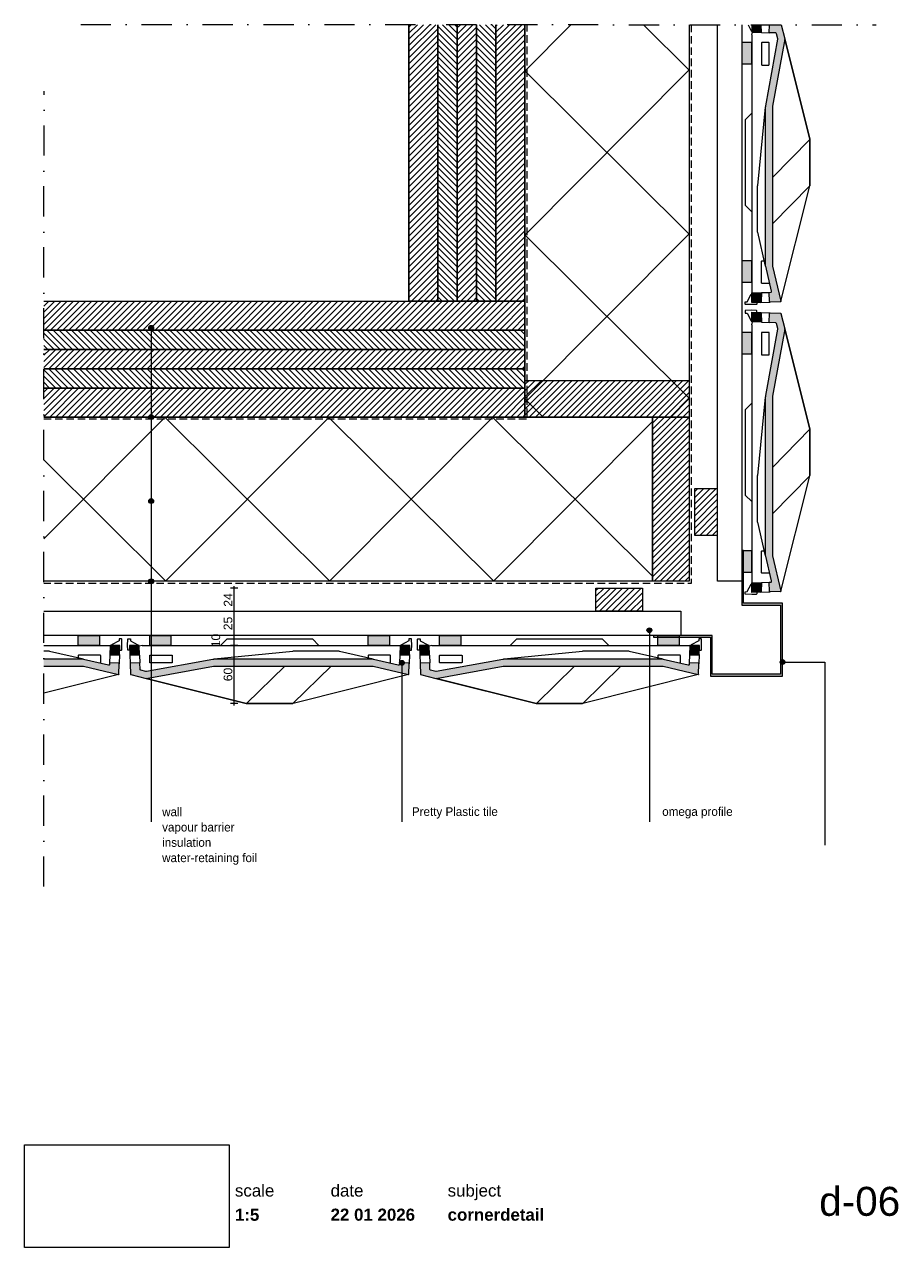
# Paper-space layout 'd-06 cornerdetail (1)' of a CAD drawing. Header units: millimetres. Extents: x 14 to 195, y 11 to 264.
import ezdxf
from ezdxf.xclip import XClip

# ---------------------------------------------------------------- set-up
doc = ezdxf.new("R2010")
doc.units = ezdxf.units.MM
doc.header["$MEASUREMENT"] = 0
doc.header["$XCLIPFRAME"] = 0
for name, pattern in [('B0302', [12.51, 6.26, -3.125, 0, -3.125]), ('B0701', [2.3412, 1.56, -0.7812]), ('Wipeout_Contour', [1000, 0, -1000])]:
    doc.linetypes.add(name, pattern=pattern)
for name, color, linetype in [('#01', 7, 'Continuous'), ('Dim - 1_50_100', 7, 'Continuous'), ('Info - 1_50_100', 7, 'Continuous'), ('Info - 1_5_10', 7, 'Continuous'), ('Info - English', 7, 'Continuous')]:
    doc.layers.add(name, color=color, linetype=linetype)
doc.styles.add('GENERATED_STYLE_1', font='HelveticaNeue.ttc')
doc.styles.add('GENERATED_STYLE_2', font='HelveticaNeue.ttc')
doc.styles.add('GENERATED_STYLE_3', font='Helvetica.ttc')
doc.styles.add('GENERATED_STYLE_4', font='txt')
picture_1 = doc.add_image_def('image1.png', size_in_pixel=(317, 159))
pattern_1 = [(45, (-5645.1847, 863.7563), (-0.6363961, 0.6363961), [])]
pattern_2 = [(315, (-5645.1847, 863.7563), (0.6363961, 0.6363961), [])]

# ---------------------------------------------------------------- blocks, each defined once
blk = doc.blocks.new('Drawing_1_1', base_point=(-200, 60))
at = {"color": 2, "linetype": 'Continuous', "lineweight": 0}
for s, insert, char_height, attachment_point, style in [('\\A1;{\\pql;\\fHelvetica Neue|b0|i0|c0|p0;\\W1.000000;scale}', (57.28, 24.14), 2.5, 1, 'GENERATED_STYLE_1'), ('\\A1;{\\pql;\\fHelvetica Neue|b0|i0|c0|p0;\\W1.000000;date}', (77.08, 24.14), 2.5, 1, 'GENERATED_STYLE_1'), ('\\A1;{\\pql;\\fHelvetica Neue|b0|i0|c0|p0;\\W1.000000;subject}', (101.31, 24.14), 2.5, 1, 'GENERATED_STYLE_1'), ('\\A1;{\\pqr;\\fHelvetica Neue|b0|i0|c0|p0;\\W1.000000;d-06}', (195, 23.65), 6, 3, 'GENERATED_STYLE_1'), ('\\A1;{\\pql;\\fHelvetica Neue|b1|i0|c0|p0;\\W1.000000;1:5}', (57.28, 19.12), 2.5, 1, 'GENERATED_STYLE_2'), ('\\A1;{\\pql;\\fHelvetica Neue|b1|i0|c0|p0;\\W1.000000;22 01 2026}', (77.08, 19.14), 2.5, 1, 'GENERATED_STYLE_2'), ('\\A1;{\\pql;\\fHelvetica Neue|b1|i0|c0|p0;\\W1.000000;cornerdetail}', (101.31, 19.14), 2.5, 1, 'GENERATED_STYLE_2')]:
    blk.add_mtext(s, dxfattribs=dict(at, insert=insert, char_height=char_height, attachment_point=attachment_point, style=style))
at = {"color": 254, "linetype": 'Wipeout_Contour', "lineweight": 0, "ltscale": 174.062972}
blk.add_wipeout([(13.71, 11.09), (56.11, 11.09), (56.11, 32.35), (13.71, 32.35)], dxfattribs=at)
at = {"color": 9, "lineweight": 0}
image = blk.add_image(picture_1, insert=(13.71, 11.09), size_in_units=(42.4, 21.27), dxfattribs=at)
image.set_boundary_path([(-0.5, -0.5), (316.5, 158.5)])
blk = doc.blocks.new('Drawing_2_1', base_point=(-5645.18, 863.76))
at = {"layer": '#01', "linetype": 'Continuous', "lineweight": 0, "true_color": 0x000000}
for points in [[(39.44, 201.47), (39.48, 201.27), (39.58, 201.11), (39.75, 201), (39.94, 200.97), (40.13, 201), (40.29, 201.11), (40.4, 201.27), (40.44, 201.47), (40.4, 201.66), (40.29, 201.82), (40.13, 201.93), (39.94, 201.97), (39.75, 201.93), (39.58, 201.82), (39.48, 201.66)], [(39.44, 183), (39.48, 182.81), (39.58, 182.65), (39.75, 182.54), (39.94, 182.5), (40.13, 182.54), (40.29, 182.65), (40.4, 182.81), (40.44, 183), (40.4, 183.19), (40.29, 183.36), (40.13, 183.47), (39.94, 183.5), (39.75, 183.47), (39.58, 183.36), (39.48, 183.19)], [(39.44, 165.61), (39.48, 165.42), (39.58, 165.26), (39.75, 165.15), (39.94, 165.11), (40.13, 165.15), (40.29, 165.26), (40.4, 165.42), (40.44, 165.61), (40.4, 165.8), (40.29, 165.97), (40.13, 166.08), (39.94, 166.11), (39.75, 166.08), (39.58, 165.97), (39.48, 165.8)], [(39.44, 149), (39.48, 148.81), (39.58, 148.65), (39.75, 148.54), (39.94, 148.5), (40.13, 148.54), (40.29, 148.65), (40.4, 148.81), (40.44, 149), (40.4, 149.19), (40.29, 149.36), (40.13, 149.47), (39.94, 149.5), (39.75, 149.47), (39.58, 149.36), (39.48, 149.19)], [(142.57, 138.87), (142.61, 138.68), (142.72, 138.52), (142.88, 138.41), (143.07, 138.37), (143.27, 138.41), (143.43, 138.52), (143.54, 138.68), (143.57, 138.87), (143.54, 139.06), (143.43, 139.22), (143.27, 139.33), (143.07, 139.37), (142.88, 139.33), (142.72, 139.22), (142.61, 139.06)], [(91.35, 132.11), (91.39, 131.91), (91.5, 131.75), (91.66, 131.64), (91.85, 131.61), (92.04, 131.64), (92.21, 131.75), (92.31, 131.91), (92.35, 132.11), (92.31, 132.3), (92.21, 132.46), (92.04, 132.57), (91.85, 132.61), (91.66, 132.57), (91.5, 132.46), (91.39, 132.3)], [(170.15, 132.28), (170.19, 132.09), (170.29, 131.93), (170.46, 131.82), (170.65, 131.78), (170.84, 131.82), (171, 131.93), (171.11, 132.09), (171.15, 132.28), (171.11, 132.47), (171, 132.63), (170.84, 132.74), (170.65, 132.78), (170.46, 132.74), (170.29, 132.63), (170.19, 132.47)]]:
    blk.add_hatch(color=18, dxfattribs=at).paths.add_polyline_path(points)
at = {"layer": 'Info - 1_50_100', "linetype": 'Continuous', "lineweight": 0, "true_color": 0x000000}
h = blk.add_hatch(dxfattribs=at)
h.set_pattern_fill('310_Naaldhout__01__0001', color=18, style=0, pattern_type=2)
h.set_pattern_definition(pattern_1)
h.paths.add_polyline_path([(99.3, 264.21), (93.3, 264.21), (93.3, 207), (99.3, 207)])
h = blk.add_hatch(dxfattribs=at)
h.set_pattern_fill('310_Naaldhout__02__0001', color=18, style=0, pattern_type=2)
h.set_pattern_definition(pattern_2)
h.paths.add_polyline_path([(103.3, 264.21), (99.3, 264.21), (99.3, 207), (103.3, 207)])
h = blk.add_hatch(dxfattribs=at)
h.set_pattern_fill('310_Naaldhout__01__0001', color=18, style=0, pattern_type=2)
h.set_pattern_definition(pattern_1)
h.paths.add_polyline_path([(107.3, 264.21), (103.3, 264.21), (103.3, 207), (107.3, 207)])
h = blk.add_hatch(dxfattribs=at)
h.set_pattern_fill('310_Naaldhout__02__0001', color=18, style=0, pattern_type=2)
h.set_pattern_definition(pattern_2)
h.paths.add_polyline_path([(111.3, 264.21), (107.3, 264.21), (107.3, 207), (111.3, 207)])
h = blk.add_hatch(dxfattribs=at)
h.set_pattern_fill('310_Naaldhout__01__0001', color=18, style=0, pattern_type=2)
h.set_pattern_definition(pattern_1)
h.paths.add_polyline_path([(117.3, 264.21), (111.3, 264.21), (111.3, 207), (117.3, 207)])
h = blk.add_hatch(dxfattribs=at)
h.set_pattern_fill('415_Isolatie_ruit_0001', color=18, style=0, pattern_type=2)
h.set_pattern_definition([(45.152, (117.304, 288.57), (-16.9703, 16.8807), []), (135.152, (117.304, 288.57), (16.9703, 17.0605), [])])
h.paths.add_polyline_path([(151.3, 264.21), (117.3, 264.21), (117.3, 183), (151.3, 183)])
h = blk.add_hatch(dxfattribs=at)
h.set_pattern_fill('310_Naaldhout__01__0001', color=18, style=0, pattern_type=2)
h.set_pattern_definition(pattern_1)
h.paths.add_polyline_path([(117.3, 207), (17.71, 207), (17.71, 201), (117.3, 201)])
h = blk.add_hatch(dxfattribs=at)
h.set_pattern_fill('310_Naaldhout__02__0001', color=18, style=0, pattern_type=2)
h.set_pattern_definition(pattern_2)
h.paths.add_polyline_path([(117.3, 201), (17.71, 201), (17.71, 197), (117.3, 197)])
h = blk.add_hatch(dxfattribs=at)
h.set_pattern_fill('310_Naaldhout__01__0001', color=18, style=0, pattern_type=2)
h.set_pattern_definition(pattern_1)
h.paths.add_polyline_path([(117.3, 197), (17.71, 197), (17.71, 193), (117.3, 193)])
h = blk.add_hatch(dxfattribs=at)
h.set_pattern_fill('310_Naaldhout__02__0001', color=18, style=0, pattern_type=2)
h.set_pattern_definition(pattern_2)
h.paths.add_polyline_path([(117.3, 193), (17.71, 193), (17.71, 189), (117.3, 189)])
h = blk.add_hatch(dxfattribs=at)
h.set_pattern_fill('310_Naaldhout__01__0001', color=18, style=0, pattern_type=2)
h.set_pattern_definition(pattern_1)
h.paths.add_polyline_path([(117.3, 183), (151.3, 183), (151.3, 190.6), (117.3, 190.6)])
h = blk.add_hatch(dxfattribs=at)
h.set_pattern_fill('310_Naaldhout__01__0001', color=18, style=0, pattern_type=2)
h.set_pattern_definition(pattern_1)
h.paths.add_polyline_path([(117.3, 189), (17.71, 189), (17.71, 183), (117.3, 183)])
h = blk.add_hatch(dxfattribs=at)
h.set_pattern_fill('415_Isolatie_ruit_0001', color=18, style=0, pattern_type=2)
h.set_pattern_definition([(135.152, (42.938, 149.003), (16.8807, 16.9703), []), (225.152, (42.938, 149.003), (-17.0605, 16.9703), [])])
h.paths.add_polyline_path([(143.7, 183), (17.71, 183), (17.71, 149), (143.7, 149)])
h = blk.add_hatch(dxfattribs=at)
h.set_pattern_fill('310_Naaldhout__01__0001', color=18, style=0, pattern_type=2)
h.set_pattern_definition(pattern_1)
h.paths.add_polyline_path([(151.3, 149), (151.3, 183), (143.7, 183), (143.7, 149)])
blk.add_hatch(color=18, dxfattribs=at).paths.add_polyline_path([(162.58, 155.36), (162.18, 155.36), (162.18, 144.05), (170.21, 144.05), (170.21, 129.78), (156.1, 129.78), (156.1, 137.81), (143.89, 137.81), (143.89, 137.41), (155.7, 137.41), (155.7, 129.38), (170.61, 129.38), (170.61, 144.45), (162.58, 144.45)])
at = {"layer": 'Info - 1_5_10', "linetype": 'Continuous', "lineweight": 0, "true_color": 0xd1d7d8}
for points in [[(164.28, 264.21), (164.28, 262.69), (166.28, 262.62), (166.23, 264.21)], [(167.14, 247.14), (167.14, 214.32), (167.14, 214.28), (167.14, 214.25), (167.15, 214.22), (168.37, 209.07, -0.473151), (168.18, 208.82), (167.89, 208.81), (167.95, 206.91, 0.414085), (168.06, 206.81), (170.21, 206.88, 0.473285), (170.27, 206.96), (168.55, 214.24), (168.54, 214.26), (168.54, 214.28), (168.54, 247.2), (168.54, 247.24), (168.55, 247.28), (168.55, 247.33), (171.09, 261.22), (171.09, 261.23), (171.09, 261.25), (171.09, 261.27), (170.35, 264.21), (167.94, 264.21), (167.88, 262.56), (169.23, 262.51, -0.334419), (169.41, 262.36), (169.68, 261.3), (169.68, 261.28), (169.69, 261.25), (169.69, 261.23), (169.68, 261.21), (167.17, 247.43), (167.16, 247.38), (167.15, 247.32), (167.15, 247.26), (167.14, 247.2)], [(164.28, 208.69), (164.28, 206.68), (166.12, 206.74, 0.394037), (166.22, 206.84), (166.28, 208.76)], [(166.12, 204.63), (164.28, 204.69), (164.28, 202.69), (166.28, 202.62), (166.22, 204.53, 0.394037)], [(167.14, 154.32), (167.14, 154.28), (167.14, 154.25), (167.15, 154.22), (168.37, 149.07, -0.473151), (168.18, 148.82), (167.89, 148.81), (167.95, 146.91, 0.414085), (168.06, 146.81), (170.21, 146.88, 0.473285), (170.27, 146.96), (168.55, 154.24), (168.54, 154.26), (168.54, 154.28), (168.54, 187.2), (168.54, 187.24), (168.55, 187.28), (168.55, 187.33), (171.09, 201.22), (171.09, 201.23), (171.09, 201.25), (171.09, 201.27), (170.29, 204.44, 0.334541), (170.24, 204.49), (168.05, 204.56, 0.414085), (167.95, 204.47), (167.88, 202.56), (169.23, 202.51, -0.334419), (169.41, 202.36), (169.68, 201.3), (169.68, 201.28), (169.69, 201.25), (169.69, 201.23), (169.68, 201.21), (167.17, 187.43), (167.16, 187.38), (167.15, 187.32), (167.15, 187.26), (167.14, 187.2), (167.14, 187.14)], [(164.28, 148.69), (164.28, 146.68), (166.12, 146.74, 0.394037), (166.22, 146.84), (166.28, 148.76)], [(31.47, 135.71), (31.4, 133.71), (33.31, 133.78, 0.394037), (33.41, 133.87), (33.47, 135.71)], [(35.52, 133.87, 0.394037), (35.62, 133.78), (37.54, 133.71), (37.47, 135.71), (35.46, 135.71)], [(91.47, 135.71), (91.4, 133.71), (93.31, 133.78, 0.394037), (93.41, 133.87), (93.47, 135.71)], [(95.52, 133.87, 0.394037), (95.62, 133.78), (97.54, 133.71), (97.47, 135.71), (95.46, 135.71)], [(151.47, 135.71), (151.4, 133.71), (153.31, 133.78, 0.394037), (153.41, 133.87), (153.47, 135.71)], [(25.84, 132.85), (17.71, 132.85), (17.71, 131.45), (25.87, 131.45), (25.89, 131.45), (25.92, 131.45), (33.2, 129.73, 0.473285), (33.27, 129.78), (33.34, 131.94, 0.414085), (33.25, 132.04), (31.34, 132.11), (31.33, 131.81, -0.473151), (31.08, 131.63), (25.93, 132.84), (25.9, 132.85), (25.87, 132.85)], [(85.84, 132.85), (53.01, 132.85), (52.95, 132.85), (52.89, 132.85), (52.83, 132.84), (52.78, 132.83), (52.73, 132.82), (38.95, 130.31), (38.92, 130.31), (38.9, 130.31), (38.88, 130.31), (38.85, 130.31), (37.79, 130.58, -0.334419), (37.64, 130.77), (37.59, 132.11), (35.69, 132.04, 0.414085), (35.59, 131.94), (35.67, 129.76, 0.334541), (35.71, 129.7), (38.89, 128.91), (38.9, 128.9), (38.92, 128.9), (38.93, 128.91), (52.82, 131.44), (52.87, 131.45), (52.91, 131.45), (52.96, 131.45), (85.87, 131.45), (85.89, 131.45), (85.92, 131.45), (93.2, 129.73, 0.473285), (93.27, 129.78), (93.34, 131.94, 0.414085), (93.25, 132.04), (91.34, 132.11), (91.33, 131.81, -0.473151), (91.08, 131.63), (85.93, 132.84), (85.9, 132.85), (85.87, 132.85)], [(145.84, 132.85), (113.01, 132.85), (112.95, 132.85), (112.89, 132.85), (112.83, 132.84), (112.78, 132.83), (112.73, 132.82), (98.95, 130.31), (98.92, 130.31), (98.9, 130.31), (98.88, 130.31), (98.85, 130.31), (97.79, 130.58, -0.334419), (97.64, 130.77), (97.59, 132.11), (95.69, 132.04, 0.414085), (95.59, 131.94), (95.67, 129.76, 0.334541), (95.71, 129.7), (98.89, 128.91), (98.9, 128.9), (98.92, 128.9), (98.93, 128.91), (112.82, 131.44), (112.87, 131.45), (112.91, 131.45), (112.96, 131.45), (145.87, 131.45), (145.89, 131.45), (145.92, 131.45), (153.2, 129.73, 0.473285), (153.27, 129.78), (153.34, 131.94, 0.414085), (153.25, 132.04), (151.34, 132.11), (151.33, 131.81, -0.473151), (151.08, 131.63), (145.93, 132.84), (145.9, 132.85), (145.87, 132.85)]]:
    blk.add_hatch(color=254, dxfattribs=at).paths.add_polyline_path(points)
at = {"layer": 'Info - 1_5_10', "linetype": 'Continuous', "lineweight": 0, "true_color": 0xffffff}
for points in [[(162.18, 260.51), (162.18, 256.11), (164.27, 256.11), (164.27, 260.51)], [(162.18, 215.31), (162.18, 210.91), (164.27, 210.91), (164.27, 215.31)], [(162.18, 200.51), (162.18, 196.11), (164.27, 196.11), (164.27, 200.51)], [(162.18, 155.31), (162.18, 150.91), (164.27, 150.91), (164.27, 155.31)], [(24.84, 137.81), (24.84, 135.72), (29.24, 135.72), (29.24, 137.81)], [(39.64, 137.81), (39.64, 135.72), (44.04, 135.72), (44.04, 137.81)], [(84.84, 137.81), (84.84, 135.72), (89.24, 135.72), (89.24, 137.81)], [(99.64, 137.81), (99.64, 135.72), (104.04, 135.72), (104.04, 137.81)], [(144.84, 137.81), (144.84, 135.72), (149.24, 135.72), (149.24, 137.81)]]:
    blk.add_hatch(color=7, dxfattribs=at).paths.add_polyline_path(points)
at = {"layer": 'Info - 1_5_10', "linetype": 'Continuous', "lineweight": 0, "true_color": 0x99a3a6}
h = blk.add_hatch(dxfattribs=at)
h.set_pattern_fill('310_Naaldhout__01__0001', color=253, style=0, pattern_type=2)
h.set_pattern_definition(pattern_1)
h.paths.add_polyline_path([(157.19, 168.17), (152.39, 168.17), (152.39, 158.57), (157.19, 158.57)])
h = blk.add_hatch(dxfattribs=at)
h.set_pattern_fill('310_Naaldhout__01__0001', color=253, style=0, pattern_type=2)
h.set_pattern_definition(pattern_1)
h.paths.add_polyline_path([(132.02, 142.8), (141.62, 142.8), (141.62, 147.6), (132.02, 147.6)])
at = {"layer": '#01', "color": 9, "linetype": 'Continuous', "lineweight": 0}
for p, q in [((39.94, 200.97), (39.94, 109.18)), ((39.94, 182.5), (39.94, 99.18)), ((39.94, 165.11), (39.94, 113.55)), ((39.94, 148.5), (39.94, 99.18)), ((143.07, 138.37), (143.07, 99.18)), ((91.85, 131.61), (91.85, 99.18))]:
    blk.add_line(p, q, dxfattribs=at)
at = {"layer": '#01', "color": 2, "linetype": 'B0701', "lineweight": 0, "flags": 128}
for points in [[(151.7, 264.21), (151.7, 148.57), (17.71, 148.57)], [(17.71, 182.61), (117.78, 182.6), (117.79, 264.21)]]:
    blk.add_lwpolyline(points, dxfattribs=at)
at = {"layer": '#01', "color": 9, "linetype": 'Continuous', "lineweight": 0, "flags": 128}
blk.add_lwpolyline([(171.15, 132.28), (179.37, 132.28), (179.37, 94.4)], dxfattribs=at)
at = {"layer": '#01', "color": 1, "linetype": 'Continuous', "lineweight": 0}
for centre in [(39.94, 201.47), (39.94, 183), (39.94, 165.61), (39.94, 149), (143.07, 138.87), (91.85, 132.11), (170.65, 132.28)]:
    blk.add_circle(centre, 0.5, dxfattribs=at)
at = {"layer": 'Dim - 1_50_100', "color": 1, "linetype": 'Continuous', "lineweight": 0}
for p, q in [((57.87, 147.56), (56.37, 147.56)), ((57.12, 147.56), (57.12, 147.96)), ((57.12, 142.76), (57.12, 147.56)), ((57.87, 142.76), (56.37, 142.76)), ((57.12, 137.81), (57.12, 142.76)), ((57.87, 137.81), (56.37, 137.81)), ((57.12, 135.72), (57.12, 137.81)), ((57.87, 135.72), (56.37, 135.72)), ((57.12, 123.72), (57.12, 135.72)), ((57.87, 123.72), (56.37, 123.72)), ((57.12, 123.32), (57.12, 123.72))]:
    blk.add_line(p, q, dxfattribs=at)
at = {"layer": 'Info - 1_50_100', "color": 9, "linetype": 'Continuous', "lineweight": 0, "flags": 128}
for points in [[(99.3, 264.21), (99.3, 207), (93.3, 207), (93.3, 264.21)], [(103.3, 264.21), (103.3, 207), (99.3, 207), (99.3, 264.21)], [(107.3, 264.21), (107.3, 207), (103.3, 207), (103.3, 264.21)], [(111.3, 264.21), (111.3, 207), (107.3, 207), (107.3, 264.21)], [(117.3, 264.21), (117.3, 207), (111.3, 207), (111.3, 264.21)], [(162.18, 264.21), (162.18, 149.02), (157.19, 149.02), (157.19, 264.21)], [(17.71, 207), (117.3, 207), (117.3, 201), (17.71, 201)], [(17.71, 201), (117.3, 201), (117.3, 197), (17.71, 197)], [(17.71, 197), (117.3, 197), (117.3, 193), (17.71, 193)], [(17.71, 193), (117.3, 193), (117.3, 189), (17.71, 189)], [(17.71, 189), (117.3, 189), (117.3, 183), (17.71, 183)], [(17.71, 142.8), (149.56, 142.8), (149.56, 137.81), (17.71, 137.81)]]:
    blk.add_lwpolyline(points, dxfattribs=at)
at = {"layer": 'Info - 1_50_100', "color": 4, "linetype": 'Continuous', "lineweight": 0, "flags": 128}
for points in [[(93.3, 264.21), (93.3, 207), (117.3, 207), (117.3, 264.21)], [(17.71, 207), (117.3, 207), (117.3, 183), (17.71, 183)]]:
    blk.add_lwpolyline(points, dxfattribs=at)
at = {"layer": 'Info - 1_50_100', "color": 1, "linetype": 'Continuous', "lineweight": 0, "flags": 128}
for points in [[(151.3, 264.21), (151.3, 183), (117.3, 183), (117.3, 264.21)], [(17.71, 183), (143.7, 183), (143.7, 149), (17.71, 149)]]:
    blk.add_lwpolyline(points, dxfattribs=at)
at = {"layer": 'Info - 1_50_100', "color": 2, "linetype": 'Continuous', "lineweight": 0, "flags": 128}
for points in [[(117.3, 183), (117.3, 190.6), (151.3, 190.6), (151.3, 183)], [(151.3, 149), (143.7, 149), (143.7, 183), (151.3, 183)]]:
    blk.add_lwpolyline(points, close=True, dxfattribs=at)
at = {"layer": 'Info - 1_50_100', "color": 9, "linetype": 'Continuous', "lineweight": 0, "flags": 128}
blk.add_lwpolyline([(162.58, 155.36), (162.18, 155.36), (162.18, 144.05), (170.21, 144.05), (170.21, 129.78), (156.1, 129.78), (156.1, 137.81), (143.89, 137.81), (143.89, 137.41), (155.7, 137.41), (155.7, 129.38), (170.61, 129.38), (170.61, 144.45), (162.58, 144.45)], close=True, dxfattribs=at)
at = {"layer": 'Info - 1_5_10', "color": 9, "linetype": 'Continuous', "lineweight": 0}
for p, q in [((164.28, 262.11), (164.45, 262.68)), ((164.28, 262.11), (164.28, 208.69)), ((166.28, 262.62), (167.88, 262.56)), ((171.08, 261.28), (176.27, 240.52)), ((168.54, 232.57), (176.27, 240.47)), ((176.27, 240.47), (176.27, 230.89)), ((168.54, 222.97), (176.27, 230.86)), ((166.29, 208.76), (167.89, 208.81)), ((166.12, 206.74), (164.28, 206.68)), ((166.12, 206.74), (168.06, 206.81)), ((164.28, 202.11), (164.45, 202.68)), ((166.12, 204.63), (168.05, 204.56)), ((166.28, 202.62), (167.88, 202.56)), ((164.28, 202.11), (164.28, 148.69)), ((171.08, 201.28), (176.27, 180.52)), ((168.54, 172.57), (176.27, 180.47)), ((176.27, 180.47), (176.27, 170.89)), ((168.54, 162.97), (176.27, 170.86)), ((166.29, 148.76), (167.89, 148.81)), ((166.12, 146.74), (164.28, 146.68)), ((166.12, 146.74), (168.06, 146.81)), ((17.71, 135.71), (31.47, 135.71)), ((33.41, 133.87), (33.47, 135.71)), ((38.04, 135.71), (37.47, 135.54)), ((38.04, 135.71), (91.47, 135.71)), ((93.41, 133.87), (93.47, 135.71)), ((98.04, 135.71), (97.47, 135.54)), ((98.04, 135.71), (151.47, 135.71)), ((153.41, 133.87), (153.47, 135.71)), ((31.4, 133.71), (31.34, 132.11)), ((33.41, 133.87), (33.34, 131.94)), ((35.52, 133.87), (35.59, 131.94)), ((37.54, 133.71), (37.59, 132.11)), ((91.4, 133.71), (91.34, 132.11)), ((93.41, 133.87), (93.34, 131.94)), ((95.52, 133.87), (95.59, 131.94)), ((97.54, 133.71), (97.59, 132.11)), ((151.4, 133.71), (151.34, 132.11)), ((153.41, 133.87), (153.34, 131.94)), ((67.58, 131.45), (59.69, 123.72)), ((77.18, 131.45), (69.29, 123.72)), ((127.58, 131.45), (119.69, 123.72)), ((137.18, 131.45), (129.29, 123.72)), ((38.88, 128.91), (59.63, 123.72)), ((98.88, 128.91), (119.63, 123.72)), ((59.69, 123.72), (69.26, 123.72)), ((119.69, 123.72), (129.26, 123.72))]:
    blk.add_line(p, q, dxfattribs=at)
at = {"layer": 'Info - 1_5_10', "color": 9, "linetype": 'Continuous', "lineweight": 0, "flags": 128}
blk.add_lwpolyline([(163.49, 264.21), (164.13, 262.95), (164.28, 262.92)], dxfattribs=at)
at = {"layer": 'Info - 1_5_10', "color": 2, "linetype": 'Continuous', "lineweight": 0, "flags": 128}
blk.add_lwpolyline([(164.28, 264.21), (164.28, 262.69), (166.28, 262.62), (166.23, 264.21)], dxfattribs=at)
for points in [[(170.35, 264.21), (171.09, 261.27), (171.09, 261.25), (171.09, 261.23), (171.09, 261.22), (168.55, 247.33), (168.55, 247.28), (168.54, 247.24), (168.54, 247.2), (168.54, 214.28), (168.54, 214.26), (168.55, 214.24), (170.27, 206.96, -0.473285), (170.21, 206.88), (168.06, 206.81, -0.414085), (167.95, 206.91), (167.89, 208.81), (168.18, 208.82, 0.473151), (168.37, 209.07), (167.15, 214.22), (167.14, 214.25), (167.14, 214.28), (167.14, 214.32), (167.14, 247.14), (167.14, 247.2), (167.15, 247.26), (167.15, 247.32), (167.16, 247.38), (167.17, 247.43), (169.68, 261.21), (169.69, 261.23), (169.69, 261.25), (169.68, 261.28), (169.68, 261.3), (169.41, 262.36, 0.334419), (169.23, 262.51), (167.88, 262.56), (167.94, 264.21)], [(17.71, 131.45), (25.87, 131.45), (25.89, 131.45), (25.92, 131.45), (33.2, 129.73, 0.473285), (33.27, 129.78), (33.34, 131.94, 0.414085), (33.25, 132.04), (31.34, 132.11), (31.33, 131.81, -0.473151), (31.08, 131.63), (25.93, 132.84), (25.9, 132.85), (25.87, 132.85), (25.84, 132.85), (17.71, 132.85)]]:
    blk.add_lwpolyline(points, format="xyb", dxfattribs=at)
at = {"layer": 'Info - 1_5_10', "color": 9, "linetype": 'Continuous', "lineweight": 0, "flags": 128}
for points in [[(170.21, 206.88, 0.312132), (170.3, 206.97), (176.27, 230.85, 0.102037), (176.27, 230.9), (176.27, 240.49, 0.037171), (176.27, 240.52), (171.08, 261.25)], [(164.27, 245.88), (162.91, 244.52, 0.188266), (162.88, 244.45), (162.88, 226.93, 0.225103), (162.92, 226.85), (164.28, 225.49)], [(167.14, 214.24), (165.49, 221.25, -0.082482), (165.48, 221.3), (165.48, 230.87, -0.060953), (165.49, 230.92), (167.14, 247.14)], [(167.99, 210.67), (166.39, 210.67, -0.432265), (166.3, 210.77), (166.3, 215.24, -0.374997), (166.4, 215.33), (166.89, 215.33)], [(165.28, 206.69), (165.28, 206.4, -0.404156), (165.19, 206.3), (164.3, 206.27), (162.98, 206.32, -0.404506), (162.88, 206.42), (162.88, 206.84), (163.34, 206.86), (164.13, 208.42), (164.28, 208.45)], [(165.28, 204.69), (165.28, 204.97, 0.404156), (165.19, 205.07), (164.3, 205.1), (162.98, 205.06, 0.404506), (162.88, 204.96), (162.88, 204.53), (163.34, 204.51), (164.13, 202.95), (164.28, 202.92)], [(170.21, 146.88, 0.312132), (170.3, 146.97), (176.27, 170.85, 0.102037), (176.27, 170.9), (176.27, 180.49, 0.037171), (176.27, 180.52), (171.08, 201.25)], [(164.27, 185.88), (162.91, 184.52, 0.188266), (162.88, 184.45), (162.88, 166.93, 0.225103), (162.92, 166.85), (164.28, 165.49)], [(167.14, 154.24), (165.49, 161.25, -0.082482), (165.48, 161.3), (165.48, 170.87, -0.060953), (165.49, 170.92), (167.14, 187.14)], [(167.99, 150.67), (166.39, 150.67, -0.432265), (166.3, 150.77), (166.3, 155.24, -0.374997), (166.4, 155.33), (166.89, 155.33)], [(165.28, 146.69), (165.28, 146.4, -0.404156), (165.19, 146.3), (164.3, 146.27), (162.98, 146.32, -0.404506), (162.88, 146.42), (162.88, 146.84), (163.34, 146.86), (164.13, 148.42), (164.28, 148.45)], [(33.47, 134.71), (33.75, 134.71, 0.404156), (33.85, 134.81), (33.88, 135.69), (33.84, 137.01, 0.404506), (33.74, 137.11), (33.31, 137.11), (33.29, 136.65), (31.73, 135.86), (31.7, 135.71)], [(35.47, 134.71), (35.18, 134.71, -0.404156), (35.08, 134.81), (35.05, 135.69), (35.1, 137.01, -0.404506), (35.2, 137.11), (35.63, 137.11), (35.64, 136.65), (37.2, 135.86), (37.23, 135.71)], [(54.27, 135.72), (55.64, 137.08, -0.188266), (55.7, 137.11), (73.23, 137.11, -0.225103), (73.3, 137.07), (74.67, 135.71)], [(93.47, 134.71), (93.75, 134.71, 0.404156), (93.85, 134.81), (93.88, 135.69), (93.84, 137.01, 0.404506), (93.74, 137.11), (93.31, 137.11), (93.29, 136.65), (91.73, 135.86), (91.7, 135.71)], [(95.47, 134.71), (95.18, 134.71, -0.404156), (95.08, 134.81), (95.05, 135.69), (95.1, 137.01, -0.404506), (95.2, 137.11), (95.63, 137.11), (95.64, 136.65), (97.2, 135.86), (97.23, 135.71)], [(114.27, 135.72), (115.64, 137.08, -0.188266), (115.7, 137.11), (133.23, 137.11, -0.225103), (133.3, 137.07), (134.67, 135.71)], [(153.47, 134.71), (153.75, 134.71, 0.404156), (153.85, 134.81), (153.88, 135.69), (153.84, 137.01, 0.404506), (153.74, 137.11), (153.31, 137.11), (153.29, 136.65), (151.73, 135.86), (151.7, 135.71)], [(25.92, 132.85), (18.91, 134.5, 0.082482), (18.86, 134.51), (17.71, 134.51)], [(85.92, 132.85), (78.91, 134.5, 0.082482), (78.86, 134.51), (69.29, 134.51, 0.060953), (69.23, 134.5), (53.01, 132.86)], [(145.92, 132.85), (138.91, 134.5, 0.082482), (138.86, 134.51), (129.29, 134.51, 0.060953), (129.23, 134.5), (113.01, 132.86)], [(29.49, 132), (29.49, 133.6, 0.432265), (29.39, 133.69), (24.91, 133.69, 0.374997), (24.83, 133.59), (24.83, 133.1)], [(89.49, 132), (89.49, 133.6, 0.432265), (89.39, 133.69), (84.91, 133.69, 0.374997), (84.83, 133.59), (84.83, 133.1)], [(149.49, 132), (149.49, 133.6, 0.432265), (149.39, 133.69), (144.91, 133.69, 0.374997), (144.83, 133.59), (144.83, 133.1)], [(33.27, 129.78, -0.312132), (33.18, 129.69), (17.71, 125.82)], [(93.27, 129.78, -0.312132), (93.18, 129.69), (69.3, 123.72, -0.102037), (69.26, 123.72), (59.67, 123.72, -0.037171), (59.63, 123.72), (38.9, 128.91)], [(153.27, 129.78, -0.312132), (153.18, 129.69), (129.3, 123.72, -0.102037), (129.26, 123.72), (119.67, 123.72, -0.037171), (119.63, 123.72), (98.9, 128.91)]]:
    blk.add_lwpolyline(points, format="xyb", dxfattribs=at)
at = {"layer": 'Info - 1_5_10', "color": 2, "linetype": 'Continuous', "lineweight": 0, "flags": 128}
for points in [[(162.18, 260.51), (162.18, 256.11), (164.27, 256.11), (164.27, 260.51)], [(162.18, 215.31), (162.18, 210.91), (164.27, 210.91), (164.27, 215.31)], [(162.18, 200.51), (162.18, 196.11), (164.27, 196.11), (164.27, 200.51)], [(162.18, 155.31), (162.18, 150.91), (164.27, 150.91), (164.27, 155.31)], [(24.84, 137.81), (29.24, 137.81), (29.24, 135.72), (24.84, 135.72)], [(39.64, 137.81), (44.04, 137.81), (44.04, 135.72), (39.64, 135.72)], [(84.84, 137.81), (89.24, 137.81), (89.24, 135.72), (84.84, 135.72)], [(99.64, 137.81), (104.04, 137.81), (104.04, 135.72), (99.64, 135.72)], [(144.84, 137.81), (149.24, 137.81), (149.24, 135.72), (144.84, 135.72)]]:
    blk.add_lwpolyline(points, close=True, dxfattribs=at)
at = {"layer": 'Info - 1_5_10', "color": 9, "linetype": 'Continuous', "lineweight": 0, "flags": 128}
for points in [[(167.78, 260.53), (166.38, 260.53, 0.414214), (166.28, 260.4), (166.29, 255.98, 0.414214), (166.38, 255.87), (167.79, 255.87, 0.414214), (167.88, 255.97), (167.88, 260.4, 0.414214)], [(167.78, 200.53), (166.38, 200.53, 0.414214), (166.28, 200.4), (166.29, 195.98, 0.414214), (166.38, 195.87), (167.79, 195.87, 0.414214), (167.88, 195.97), (167.88, 200.4, 0.414214)], [(39.63, 132.21), (39.63, 133.61, -0.414214), (39.75, 133.71), (44.18, 133.71, -0.414214), (44.29, 133.61), (44.29, 132.2, -0.414214), (44.19, 132.11), (39.75, 132.11, -0.414214)], [(99.63, 132.21), (99.63, 133.61, -0.414214), (99.75, 133.71), (104.18, 133.71, -0.414214), (104.29, 133.61), (104.29, 132.2, -0.414214), (104.19, 132.11), (99.75, 132.11, -0.414214)]]:
    blk.add_lwpolyline(points, format="xyb", close=True, dxfattribs=at)
at = {"layer": 'Info - 1_5_10', "color": 2, "linetype": 'Continuous', "lineweight": 0, "flags": 128}
for points in [[(164.28, 208.69), (166.28, 208.76), (166.22, 206.84, -0.394037), (166.12, 206.74), (164.28, 206.68)], [(166.12, 204.63, -0.394037), (166.22, 204.53), (166.28, 202.62), (164.28, 202.69), (164.28, 204.69)], [(167.14, 154.32), (167.14, 187.14), (167.14, 187.2), (167.15, 187.26), (167.15, 187.32), (167.16, 187.38), (167.17, 187.43), (169.68, 201.21), (169.69, 201.23), (169.69, 201.25), (169.68, 201.28), (169.68, 201.3), (169.41, 202.36, 0.334419), (169.23, 202.51), (167.88, 202.56), (167.95, 204.47, -0.414085), (168.05, 204.56), (170.24, 204.49, -0.334541), (170.29, 204.44), (171.09, 201.27), (171.09, 201.25), (171.09, 201.23), (171.09, 201.22), (168.55, 187.33), (168.55, 187.28), (168.54, 187.24), (168.54, 187.2), (168.54, 154.28), (168.54, 154.26), (168.55, 154.24), (170.27, 146.96, -0.473285), (170.21, 146.88), (168.06, 146.81, -0.414085), (167.95, 146.91), (167.89, 148.81), (168.18, 148.82, 0.473151), (168.37, 149.07), (167.15, 154.22), (167.14, 154.25), (167.14, 154.28)], [(164.28, 148.69), (166.28, 148.76), (166.22, 146.84, -0.394037), (166.12, 146.74), (164.28, 146.68)], [(31.47, 135.71), (31.4, 133.71), (33.31, 133.78, 0.394037), (33.41, 133.87), (33.47, 135.71)], [(35.52, 133.87, 0.394037), (35.62, 133.78), (37.54, 133.71), (37.47, 135.71), (35.46, 135.71)], [(91.47, 135.71), (91.4, 133.71), (93.31, 133.78, 0.394037), (93.41, 133.87), (93.47, 135.71)], [(95.52, 133.87, 0.394037), (95.62, 133.78), (97.54, 133.71), (97.47, 135.71), (95.46, 135.71)], [(151.47, 135.71), (151.4, 133.71), (153.31, 133.78, 0.394037), (153.41, 133.87), (153.47, 135.71)], [(85.84, 132.85), (53.01, 132.85), (52.95, 132.85), (52.89, 132.85), (52.83, 132.84), (52.78, 132.83), (52.73, 132.82), (38.95, 130.31), (38.92, 130.31), (38.9, 130.31), (38.88, 130.31), (38.85, 130.31), (37.79, 130.58, -0.334419), (37.64, 130.77), (37.59, 132.11), (35.69, 132.04, 0.414085), (35.59, 131.94), (35.67, 129.76, 0.334541), (35.71, 129.7), (38.89, 128.91), (38.9, 128.9), (38.92, 128.9), (38.93, 128.91), (52.82, 131.44), (52.87, 131.45), (52.91, 131.45), (52.96, 131.45), (85.87, 131.45), (85.89, 131.45), (85.92, 131.45), (93.2, 129.73, 0.473285), (93.27, 129.78), (93.34, 131.94, 0.414085), (93.25, 132.04), (91.34, 132.11), (91.33, 131.81, -0.473151), (91.08, 131.63), (85.93, 132.84), (85.9, 132.85), (85.87, 132.85)], [(145.84, 132.85), (113.01, 132.85), (112.95, 132.85), (112.89, 132.85), (112.83, 132.84), (112.78, 132.83), (112.73, 132.82), (98.95, 130.31), (98.92, 130.31), (98.9, 130.31), (98.88, 130.31), (98.85, 130.31), (97.79, 130.58, -0.334419), (97.64, 130.77), (97.59, 132.11), (95.69, 132.04, 0.414085), (95.59, 131.94), (95.67, 129.76, 0.334541), (95.71, 129.7), (98.89, 128.91), (98.9, 128.9), (98.92, 128.9), (98.93, 128.91), (112.82, 131.44), (112.87, 131.45), (112.91, 131.45), (112.96, 131.45), (145.87, 131.45), (145.89, 131.45), (145.92, 131.45), (153.2, 129.73, 0.473285), (153.27, 129.78), (153.34, 131.94, 0.414085), (153.25, 132.04), (151.34, 132.11), (151.33, 131.81, -0.473151), (151.08, 131.63), (145.93, 132.84), (145.9, 132.85), (145.87, 132.85)]]:
    blk.add_lwpolyline(points, format="xyb", close=True, dxfattribs=at)
at = {"layer": 'Info - 1_5_10', "color": 4, "linetype": 'Continuous', "lineweight": 0, "flags": 128}
for points in [[(157.19, 168.17), (152.39, 168.17), (152.39, 158.57), (157.19, 158.57)], [(132.02, 142.8), (132.02, 147.6), (141.62, 147.6), (141.62, 142.8)]]:
    blk.add_lwpolyline(points, close=True, dxfattribs=at)
at = {"layer": 'Dim - 1_50_100', "color": 2, "linetype": 'Continuous', "lineweight": 0, "char_height": 1.8, "width": 2.8266, "attachment_point": 7, "rotation": 90, "style": 'GENERATED_STYLE_3'}
for s, insert in [('\\A1;{\\pql;\\fHelvetica|b0|i0|c0|p0;\\W1.000000;24}', (56.76, 143.74)), ('\\A1;{\\pql;\\fHelvetica|b0|i0|c0|p0;\\W1.000000;25}', (56.76, 138.87)), ('\\A1;{\\pql;\\fHelvetica|b0|i0|c0|p0;\\W1.000000;10}', (54.24, 135.35)), ('\\A1;{\\pql;\\fHelvetica|b0|i0|c0|p0;\\W1.000000;60}', (56.76, 128.31))]:
    blk.add_mtext(s, dxfattribs=dict(at, insert=insert))
at = {"layer": 'Info - English', "color": 2, "linetype": 'Continuous', "lineweight": 0, "insert": (42.21, 96.25), "char_height": 1.8, "attachment_point": 4, "line_spacing_factor": 1.05635, "style": 'GENERATED_STYLE_4'}
blk.add_mtext('\\A1;{\\pql;\\fWork Sans|b0|i0|c0|p0;\\W1.000000;wall\\P\\pql;\\fWork Sans|b0|i0|c0|p0;\\W1.000000;vapour barrier\\P\\pql;\\fWork Sans|b0|i0|c0|p0;\\W1.000000;insulation\\P\\pql;\\fWork Sans|b0|i0|c0|p0;\\W1.000000;water-retaining foil}', dxfattribs=at)
at = {"layer": 'Info - English', "color": 2, "linetype": 'Continuous', "lineweight": 0, "char_height": 1.8, "style": 'GENERATED_STYLE_4'}
for s, insert, attachment_point in [('\\A1;{\\pql;\\fWork Sans|b0|i0|c0|p0;\\W1.000000;Pretty Plastic tile }', (93.91, 101.06), 4), ('\\A1;{\\pql;\\fWork Sans|b0|i0|c0|p0;\\W1.000000;omega profile}', (145.73, 101.07), 4), ('\\A1;{\\pqr;\\fWork Sans|b0|i0|c0|p0;\\W1.000000;edged steelprofile}', (218.27, 95.79), 6)]:
    blk.add_mtext(s, dxfattribs=dict(at, insert=insert, attachment_point=attachment_point))

psp = doc.layouts.new('d-06 cornerdetail (1)')

# ---------------------------------------------------------------- linework, layer by layer
at = {"layer": '#01', "color": 2, "linetype": 'B0302', "lineweight": 0}
for p, q in [((25.36, 264.27), (190.01, 264.2)), ((17.69, 85.8), (17.76, 250.45))]:
    psp.add_line(p, q, dxfattribs=at)

# ---------------------------------------------------------------- block references
at = {"color": 4, "linetype": 'Continuous', "lineweight": 0}
ref = psp.add_blockref('Drawing_2_1', (-5645.18, 863.76), dxfattribs=at)
XClip(ref).set_block_clipping_path([(17.706876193, 68.1487439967), (194.2955324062, 264.2113949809)])
ref = psp.add_blockref('Drawing_1_1', (-200, 60), dxfattribs=at)
XClip(ref).set_block_clipping_path([(-287.3178906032, -75.7273941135), (502.7286062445, 56.3449743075)])

doc.saveas('drawing.dxf')
